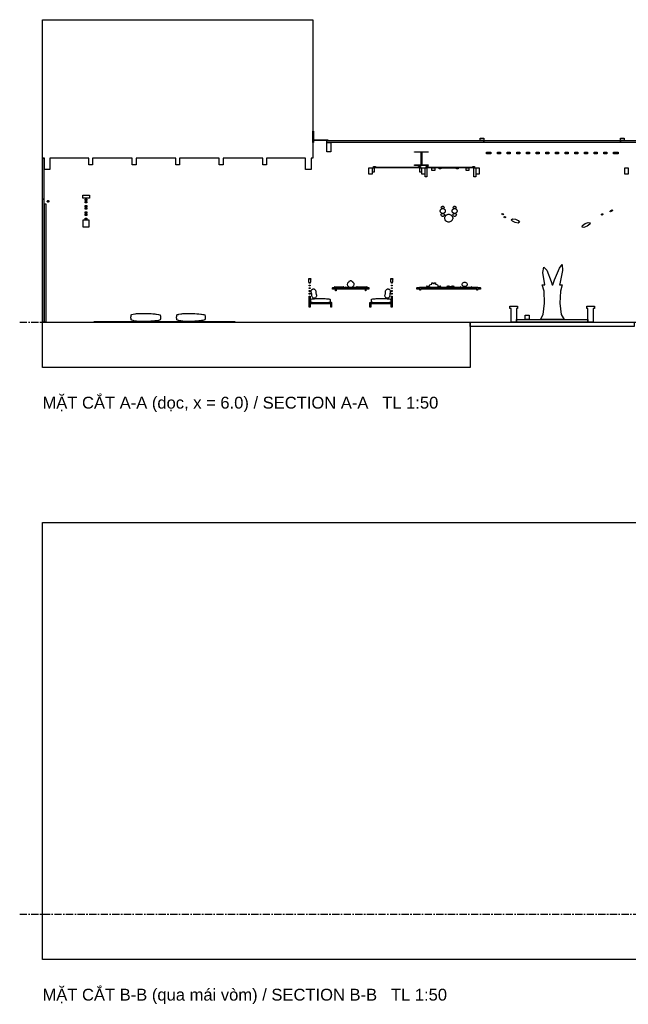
# Model space of a CAD drawing. Header units: millimetres. Extents: x -2320 to 44673, y -183000 to 30400.
# Tile 15 of 33: x -500 to 12858, y -48982 to -27360. Entities that reach past the tile are written whole.
import ezdxf

# ---------------------------------------------------------------- set-up
doc = ezdxf.new("R2010")
doc.units = ezdxf.units.MM
doc.header["$LTSCALE"] = 50
doc.linetypes.add('CENTER', pattern=[5.08, 3.175, -0.635, 0.635, -0.635])
for name, color, linetype in [('A-BLDG', 8, 'Continuous'), ('A-SECT', 7, 'Continuous'), ('A-TEXT', 7, 'Continuous'), ('S-GRID', 8, 'CENTER')]:
    doc.layers.add(name, color=color, linetype=linetype)
doc.styles.add('VN', font='arial.ttf')

msp = doc.modelspace()

# ---------------------------------------------------------------- linework, layer by layer
at = {"layer": 'A-BLDG'}
msp.add_lwpolyline([(30400, -48000), (0, -48000), (0, -38400), (30400, -38400)], close=True, dxfattribs=at)
at = {"layer": 'A-SECT'}
for points in [[(41.4, -30400), (0.3, -30400), (0.3, -30280), (0.3, -27480), (0.3, -27360), (5935.6, -27360), (5935.6, -27480), (5935.6, -30280), (5935.6, -30400), (5894, -30400), (5894, -30650), (5770.3, -30650), (5770.3, -30400), (4918.6, -30400), (4918.6, -30550), (4836.1, -30550), (4836.1, -30400), (3963.7, -30400), (3963.7, -30550), (3881.3, -30550), (3881.3, -30400), (3008.9, -30400), (3008.9, -30550), (2926.5, -30550), (2926.5, -30400), (2054.1, -30400), (2054.1, -30550), (1971.6, -30550), (1971.6, -30400), (1099.3, -30400), (1099.3, -30550), (1016.8, -30550), (1016.8, -30400), (165, -30400), (165, -30650), (41.4, -30650)], [(5951.1, -29810), (5951.1, -30060), (5935.6, -30060), (5935.6, -29810)], [(6265.4, -29998), (6265.4, -30010), (5935.6, -30010), (5935.6, -29998)], [(9688, -30010), (9688, -30060), (6244.8, -30060), (6244.8, -30010)], [(9688, -30007), (9685, -30010), (9611, -30010), (9608, -30007), (9608, -29963), (9611, -29960), (9685, -29960), (9688, -29963)], [(12688, -30010), (12688, -30060), (9688, -30060), (9688, -30010)], [(12765, -29960), (12768, -29963), (12768, -30007), (12765, -30010), (12691, -30010), (12688, -30007), (12688, -29963), (12691, -29960)], [(15966, -30010), (15966, -30060), (12688, -30060), (12688, -30010)], [(6327.2, -30060), (6327.2, -30260), (6244.8, -30260), (6244.8, -30060)], [(8308.9, -30270.7), (8166, -30270.7), (8166, -30260), (8466, -30260), (8466, -30270.7), (8323.1, -30270.7), (8323.1, -30549.3), (8466, -30549.3), (8466, -30560), (8166, -30560), (8166, -30549.3), (8308.9, -30549.3)], [(30.9, -30400), (30.9, -31300), (0, -31300), (0, -30400)], [(9838.7, -30272), (9838.7, -30307), (9838.1, -30307), (9837.9, -30307), (9837.7, -30307), (9743, -30307), (9743, -30272), (9837.7, -30272), (9837.9, -30272), (9838.1, -30272)], [(10050.4, -30307), (10049.7, -30307), (9990.9, -30307), (9990.2, -30307), (9989.6, -30307), (9989.6, -30272), (9990.2, -30272), (9990.9, -30272), (10049.7, -30272), (10050.4, -30272), (10051, -30272), (10051, -30307)], [(10262.8, -30307), (10262, -30307), (10203.2, -30307), (10202.5, -30307), (10201.9, -30307), (10201.9, -30272), (10202.5, -30272), (10203.2, -30272), (10262, -30272), (10262.8, -30272), (10263.3, -30272), (10263.3, -30307)], [(10475.1, -30307), (10474.3, -30307), (10415.5, -30307), (10414.8, -30307), (10414.2, -30307), (10414.2, -30272), (10414.8, -30272), (10415.5, -30272), (10474.3, -30272), (10475.1, -30272), (10475.6, -30272), (10475.6, -30307)], [(10687.4, -30307), (10686.6, -30307), (10627.8, -30307), (10627.1, -30307), (10626.5, -30307), (10626.5, -30272), (10627.1, -30272), (10627.8, -30272), (10686.6, -30272), (10687.4, -30272), (10688, -30272), (10688, -30307)], [(10899.7, -30307), (10898.9, -30307), (10840.2, -30307), (10839.4, -30307), (10838.8, -30307), (10838.8, -30272), (10839.4, -30272), (10840.2, -30272), (10898.9, -30272), (10899.7, -30272), (10900.3, -30272), (10900.3, -30307)], [(11112, -30307), (11111.2, -30307), (11052.5, -30307), (11051.7, -30307), (11051.1, -30307), (11051.1, -30272), (11051.7, -30272), (11052.5, -30272), (11111.2, -30272), (11112, -30272), (11112.6, -30272), (11112.6, -30307)], [(11324.9, -30307), (11324.3, -30307), (11323.5, -30307), (11264.8, -30307), (11264, -30307), (11263.4, -30307), (11263.4, -30272), (11264, -30272), (11264.8, -30272), (11323.5, -30272), (11324.3, -30272), (11324.9, -30272)], [(11536.6, -30307), (11535.8, -30307), (11477.1, -30307), (11476.3, -30307), (11475.7, -30307), (11475.7, -30272), (11476.3, -30272), (11477.1, -30272), (11535.8, -30272), (11536.6, -30272), (11537.2, -30272), (11537.2, -30307)], [(11748.9, -30307), (11748.2, -30307), (11689.4, -30307), (11688.6, -30307), (11688, -30307), (11688, -30272), (11688.6, -30272), (11689.4, -30272), (11748.2, -30272), (11748.9, -30272), (11749.5, -30272), (11749.5, -30307)], [(11961.2, -30307), (11960.5, -30307), (11901.7, -30307), (11900.9, -30307), (11900.4, -30307), (11900.4, -30272), (11900.9, -30272), (11901.7, -30272), (11960.5, -30272), (11961.2, -30272), (11961.8, -30272), (11961.8, -30307)], [(12173.5, -30307), (12172.8, -30307), (12114, -30307), (12113.2, -30307), (12112.7, -30307), (12112.7, -30272), (12113.2, -30272), (12114, -30272), (12172.8, -30272), (12173.5, -30272), (12174.1, -30272), (12174.1, -30307)], [(12385.8, -30307), (12385.1, -30307), (12326.3, -30307), (12325.6, -30307), (12325, -30307), (12325, -30272), (12325.6, -30272), (12326.3, -30272), (12385.1, -30272), (12385.8, -30272), (12386.4, -30272), (12386.4, -30307)], [(12537.3, -30307), (12537.3, -30272), (12537.9, -30272), (12538.3, -30272), (12633, -30272), (12633, -30307), (12538.3, -30307), (12537.9, -30307)], [(7166, -30750), (7166, -30610), (7201, -30610), (7236, -30610), (7236, -30750), (7201, -30750)], [(7241, -30610), (7283, -30610), (7283, -30710), (7241, -30710)], [(7268, -30586), (7308, -30586), (7308, -30598), (8254.5, -30598), (8254.5, -30586), (8294.5, -30586), (8294.5, -30598), (8264.5, -30598), (8264.5, -30610), (7298, -30610), (7298, -30598), (7268, -30598)], [(8279.5, -30610), (8321.5, -30610), (8321.5, -30710), (8279.5, -30710)], [(8394.5, -30750), (8324.5, -30750), (8324.5, -30610), (8394.5, -30610)], [(8397.5, -30610), (8439.5, -30610), (8439.5, -30810), (8397.5, -30810)], [(8424.5, -30586), (8464.5, -30586), (8464.5, -30598), (9444, -30598), (9444, -30586), (9484, -30586), (9484, -30598), (9454, -30598), (9454, -30610), (8454.5, -30610), (8454.5, -30598), (8424.5, -30598)], [(8547.1, -30612), (8609, -30612), (8609, -30670), (8547.1, -30670)], [(8720.7, -30609.2), (8722.4, -30609.2), (8725.5, -30609.2), (8725.7, -30609.2), (8729.4, -30609.2), (8735.2, -30609.2), (8736, -30609.2), (8743.1, -30609.2), (8743.4, -30609.2), (8744.5, -30609.2), (8750.3, -30609.2), (8751.7, -30609.2), (8756.4, -30609.2), (8794.3, -30609.2), (8795.3, -30609.2), (8796.2, -30609.2), (8797.3, -30609.2), (8798.3, -30609.2), (8799.5, -30609.2), (8800.5, -30609.2), (8801.5, -30609.2), (8802.8, -30609.2), (8804.2, -30609.2), (8805.2, -30609.2), (8806.2, -30609.2), (8807.6, -30609.2), (8808.6, -30609.2), (8810.2, -30609.2), (8811.8, -30609.2), (8812.7, -30609.2), (8814.4, -30609.2), (8815.3, -30609.2), (8816.1, -30609.2), (8817.8, -30609.2), (8818.5, -30609.2), (8820.3, -30609.2), (8821.9, -30609.2), (8822.7, -30609.2), (8823.3, -30609.2), (8825, -30609.2), (8826.5, -30609.2), (8827.1, -30609.2), (8828.6, -30609.2), (8829.2, -30609.2), (8829.7, -30609.2), (8831.1, -30609.2), (8832.3, -30609.2), (8832.8, -30609.2), (8833.9, -30609.2), (8834.3, -30609.2), (8834.7, -30609.2), (8835.6, -30609.2), (8836.4, -30609.2), (8836.7, -30609.2), (8845.3, -30609.2), (8853.9, -30609.2), (8866, -30609.2), (8936.7, -30609.2), (8986.7, -30609.2), (8995.3, -30609.2), (8995.6, -30609.2), (8996.4, -30609.2), (8997.3, -30609.2), (8997.7, -30609.2), (8998.1, -30609.2), (8999.2, -30609.2), (8999.7, -30609.2), (9000.9, -30609.2), (9002.3, -30609.2), (9002.8, -30609.2), (9003.4, -30609.2), (9004.9, -30609.2), (9005.5, -30609.2), (9007, -30609.2), (9007.7, -30609.2), (9009.3, -30609.2), (9010.1, -30609.2), (9011.7, -30609.2), (9013.5, -30609.2), (9014.2, -30609.2), (9015.9, -30609.2), (9016.7, -30609.2), (9017.6, -30609.2), (9019.3, -30609.2), (9020.2, -30609.2), (9021.8, -30609.2), (9023.4, -30609.2), (9024.4, -30609.2), (9025.8, -30609.2), (9026.8, -30609.2), (9027.8, -30609.2), (9029.2, -30609.2), (9030.2, -30609.2), (9031.5, -30609.2), (9032.5, -30609.2), (9033.7, -30609.2), (9034.7, -30609.2), (9035.8, -30609.2), (9036.7, -30609.2), (9037.7, -30609.2), (9075.6, -30609.2), (9080.3, -30609.2), (9081.7, -30609.2), (9087.5, -30609.2), (9088.6, -30609.2), (9088.9, -30609.2), (9096, -30609.2), (9096.7, -30609.2), (9102.6, -30609.2), (9106.3, -30609.2), (9106.5, -30609.2), (9109.6, -30609.2), (9111.3, -30609.2), (9125.1, -30609.2), (9125.1, -30638.2), (9111.3, -30638.2), (9102.6, -30638.2), (9088.9, -30638.2), (9088.9, -30620.3), (9088.6, -30620.3), (9087.5, -30620.3), (9081.7, -30620.3), (9080.3, -30620.3), (9075.6, -30620.3), (9037.7, -30620.3), (9036.7, -30620.3), (9035.8, -30620.3), (9034.7, -30620.3), (9033.7, -30620.3), (9032.5, -30620.3), (9031.5, -30620.3), (9030.2, -30620.3), (9029.2, -30620.3), (9027.8, -30620.3), (9026.8, -30620.3), (9025.8, -30620.3), (9024.4, -30620.3), (9023.4, -30620.3), (9021.8, -30620.3), (9020.2, -30620.3), (9019.3, -30620.3), (9017.6, -30620.3), (9016.7, -30620.3), (9015.9, -30620.3), (9014.2, -30620.3), (9013.5, -30620.3), (9011.7, -30620.3), (9010.1, -30620.3), (9009.3, -30620.3), (9007.7, -30620.3), (9007, -30620.3), (9005.5, -30620.3), (9004.9, -30620.3), (9003.4, -30620.3), (9002.8, -30620.3), (9002.3, -30620.3), (9000.9, -30620.3), (8999.7, -30620.3), (8999.2, -30620.3), (8998.1, -30620.3), (8997.7, -30620.3), (8997.3, -30620.3), (8996.4, -30620.3), (8995.6, -30620.3), (8995.3, -30620.3), (8986.7, -30620.3), (8936.7, -30620.3), (8866, -30620.3), (8853.9, -30620.3), (8845.3, -30620.3), (8836.7, -30620.3), (8836.4, -30620.3), (8835.6, -30620.3), (8834.7, -30620.3), (8834.3, -30620.3), (8833.9, -30620.3), (8832.8, -30620.3), (8832.3, -30620.3), (8831.1, -30620.3), (8829.7, -30620.3), (8829.2, -30620.3), (8828.6, -30620.3), (8827.1, -30620.3), (8826.5, -30620.3), (8825, -30620.3), (8823.3, -30620.3), (8822.7, -30620.3), (8821.9, -30620.3), (8820.3, -30620.3), (8818.5, -30620.3), (8817.8, -30620.3), (8816.1, -30620.3), (8815.3, -30620.3), (8814.4, -30620.3), (8812.7, -30620.3), (8811.8, -30620.3), (8810.2, -30620.3), (8808.6, -30620.3), (8807.6, -30620.3), (8806.2, -30620.3), (8805.2, -30620.3), (8804.2, -30620.3), (8802.8, -30620.3), (8801.5, -30620.3), (8800.5, -30620.3), (8799.5, -30620.3), (8798.3, -30620.3), (8797.3, -30620.3), (8796.2, -30620.3), (8795.3, -30620.3), (8794.3, -30620.3), (8756.4, -30620.3), (8751.7, -30620.3), (8750.3, -30620.3), (8744.5, -30620.3), (8743.4, -30620.3), (8743.1, -30620.3), (8743.1, -30638.2), (8729.4, -30638.2), (8720.7, -30638.2), (8706.9, -30638.2), (8706.9, -30609.2)], [(9299.5, -30612), (9361.4, -30612), (9361.4, -30670), (9299.5, -30670)], [(9469, -30610), (9511, -30610), (9511, -30810), (9469, -30810)], [(9516, -30750), (9516, -30610), (9518, -30610), (9586, -30610), (9586, -30750), (9518, -30750)], [(12856, -30750), (12786, -30750), (12786, -30610), (12856, -30610)], [(0, -34000), (0, -31315), (1.2, -31309.3), (4.6, -31304.4), (9.6, -31301.1), (15.5, -31300), (21.4, -31301.1), (26.4, -31304.4), (29.8, -31309.3), (30.9, -31315), (30.9, -34000)], [(136.7, -31362.7), (128.4, -31367.4), (118.8, -31367.4), (110.5, -31362.7), (105.7, -31354.7), (105.7, -31345.3), (110.5, -31337.3), (118.8, -31332.6), (128.4, -31332.6), (136.7, -31337.3), (141.5, -31345.3), (141.5, -31354.7)], [(885, -31276), (885, -31214), (889, -31210), (1031, -31210), (1035, -31214), (1035, -31276), (1031, -31280), (889, -31280)], [(935, -31310.5), (935, -31299.1), (975, -31299.1), (975, -31310.5), (975, -31318.9), (935, -31318.9)], [(975, -31345.1), (975, -31347), (935, -31347), (935, -31345.1), (935, -31333), (975, -31333)], [(70.7, -34000), (41.1, -34000), (41.1, -31400), (70.7, -31400)], [(935, -31367.6), (935, -31361.1), (975, -31361.1), (975, -31367.6), (975, -31380.9), (935, -31380.9)], [(975, -31439.1), (975, -31452.4), (975, -31458.9), (935, -31458.9), (935, -31452.4), (935, -31439.1)], [(975, -31485.1), (975, -31487), (935, -31487), (935, -31485.1), (935, -31473), (975, -31473)], [(935, -31520.9), (935, -31507.6), (935, -31501.1), (975, -31501.1), (975, -31507.6), (975, -31520.9)], [(8829.1, -31594.8), (8820.3, -31604), (8817.4, -31606), (8808.1, -31611.4), (8806, -31612.2), (8798.1, -31614.5), (8791.8, -31615.6), (8786.1, -31616), (8780.4, -31615.6), (8774.1, -31614.5), (8766.2, -31612.2), (8764.1, -31611.4), (8754.7, -31606), (8751.8, -31604), (8743.1, -31594.8), (8736.5, -31584.4), (8734.2, -31577.8), (8732.8, -31573.4), (8730.5, -31573.4), (8730.5, -31549.4), (8732.8, -31549.4), (8734.2, -31545), (8736.5, -31538.4), (8743.1, -31527.9), (8751.8, -31518.8), (8754.7, -31516.8), (8764.1, -31511.3), (8766.2, -31510.6), (8774.1, -31508.3), (8780.4, -31507.2), (8786.1, -31506.8), (8791.8, -31507.2), (8798.1, -31508.3), (8806, -31510.6), (8808.1, -31511.3), (8817.4, -31516.8), (8820.3, -31518.8), (8829.1, -31527.9), (8835.7, -31538.4), (8838, -31545), (8839.4, -31549.4), (8841.7, -31549.4), (8841.7, -31573.4), (8839.4, -31573.4), (8838, -31577.8), (8835.7, -31584.4)], [(8822.5, -31484.2), (8811.1, -31497.1), (8801.6, -31504.2), (8796.5, -31504.2), (8786.1, -31504.2), (8775.7, -31504.2), (8770.6, -31504.2), (8761.1, -31497.1), (8749.7, -31484.2), (8761.1, -31468.1), (8770.6, -31459.2), (8775.7, -31457.6), (8786.1, -31456.4), (8796.5, -31457.6), (8801.6, -31459.2), (8811.1, -31468.1)], [(9077.3, -31606), (9067.9, -31611.4), (9065.8, -31612.2), (9057.9, -31614.5), (9051.6, -31615.6), (9045.9, -31616), (9040.2, -31615.6), (9033.9, -31614.5), (9026, -31612.2), (9023.9, -31611.4), (9014.6, -31606), (9011.7, -31604), (9002.9, -31594.8), (8996.3, -31584.4), (8994, -31577.8), (8992.6, -31573.4), (8990.3, -31573.4), (8990.3, -31549.4), (8992.6, -31549.4), (8994, -31545), (8996.3, -31538.4), (9002.9, -31527.9), (9011.7, -31518.8), (9014.6, -31516.8), (9023.9, -31511.3), (9026, -31510.6), (9033.9, -31508.3), (9040.2, -31507.2), (9045.9, -31506.8), (9051.6, -31507.2), (9057.9, -31508.3), (9065.8, -31510.6), (9067.9, -31511.3), (9077.3, -31516.8), (9080.2, -31518.8), (9088.9, -31527.9), (9095.5, -31538.4), (9097.8, -31545), (9099.2, -31549.4), (9101.5, -31549.4), (9101.5, -31573.4), (9099.2, -31573.4), (9097.8, -31577.8), (9095.5, -31584.4), (9088.9, -31594.8), (9080.2, -31604)], [(9070.9, -31497.1), (9061.4, -31504.2), (9056.3, -31504.2), (9045.9, -31504.2), (9035.5, -31504.2), (9030.4, -31504.2), (9020.9, -31497.1), (9009.5, -31484.2), (9020.9, -31468.1), (9030.4, -31459.2), (9035.5, -31457.6), (9045.9, -31456.4), (9056.3, -31457.6), (9061.4, -31459.2), (9070.9, -31468.1), (9082.3, -31484.2)], [(12456.4, -31570.2), (12476.3, -31549.5), (12507.8, -31537.9), (12519.5, -31547), (12499.7, -31567.7), (12468.1, -31579.3)], [(1015, -31751.9), (1015, -31838.5), (1015, -31915.3), (895, -31915.3), (895, -31838.5), (895, -31751.9)], [(975, -31592.4), (975, -31598.9), (935, -31598.9), (935, -31592.4), (935, -31579.1), (975, -31579.1)], [(935, -31614.9), (935, -31613), (975, -31613), (975, -31614.9), (975, -31627), (935, -31627)], [(975, -31653.4), (975, -31660.9), (935, -31660.9), (935, -31653.4), (935, -31641.1), (975, -31641.1)], [(935, -31738.9), (935, -31726.6), (935, -31719.1), (975, -31719.1), (975, -31726.6), (975, -31738.9)], [(8811.1, -31666.1), (8801.6, -31676.8), (8796.5, -31681.2), (8786.1, -31684.3), (8775.7, -31681.2), (8770.6, -31676.8), (8761.1, -31666.1), (8743.8, -31636.8), (8761.1, -31624), (8775.7, -31616.8), (8786.1, -31616.8), (8796.5, -31616.8), (8811.1, -31624), (8828.4, -31636.8)], [(8853.3, -31658.8), (8866.6, -31647.3), (8876.1, -31641.7), (8891.8, -31634.9), (8891.9, -31634.8), (8904.6, -31632.6), (8916, -31631.9), (8927.4, -31632.6), (8940.1, -31634.8), (8940.2, -31634.9), (8955.9, -31641.7), (8965.4, -31647.3), (8978.7, -31658.8), (8982.2, -31662.4), (8993, -31679.7), (8999.7, -31698.5), (9000.5, -31706), (9003.7, -31706), (9003.7, -31730), (9000.5, -31730), (8999.7, -31737.5), (8993, -31756.3), (8982.2, -31773.6), (8978.7, -31777.2), (8965.4, -31788.7), (8955.9, -31794.3), (8940.2, -31801.1), (8940.1, -31801.2), (8927.4, -31803.4), (8916, -31804.1), (8904.6, -31803.4), (8891.9, -31801.2), (8891.8, -31801.1), (8876.1, -31794.3), (8866.6, -31788.7), (8853.3, -31777.2), (8849.8, -31773.6), (8839, -31756.3), (8832.3, -31737.5), (8831.5, -31730), (8828.3, -31730), (8828.3, -31706), (8831.5, -31706), (8832.3, -31698.5), (8839, -31679.7), (8849.8, -31662.4)], [(9061.4, -31676.8), (9056.3, -31681.2), (9045.9, -31684.3), (9035.5, -31681.2), (9030.4, -31676.8), (9020.9, -31666.1), (9003.6, -31636.8), (9020.9, -31624), (9035.5, -31616.8), (9045.9, -31616.8), (9056.3, -31616.8), (9070.9, -31624), (9088.2, -31636.8), (9070.9, -31666.1)], [(10111.5, -31621.1), (10115.9, -31634.4), (10104.6, -31643.4), (10088.9, -31639.1), (10084.5, -31625.8), (10095.8, -31616.8)], [(10131.3, -31701.1), (10130.3, -31687.5), (10144.7, -31681.2), (10160.1, -31688.5), (10161.1, -31702.1), (10146.7, -31708.4)], [(10289, -31751.6), (10316.7, -31733.3), (10380.9, -31741.9), (10444, -31772.4), (10469, -31806.9), (10441.3, -31825.2), (10377.1, -31816.6), (10314, -31786.1)], [(12302.4, -31638.7), (12288.4, -31649.5), (12273.9, -31645.2), (12273.3, -31630.3), (12287.2, -31619.6), (12301.8, -31623.8)], [(11885.3, -31922.3), (11843.7, -31915.7), (11854.4, -31880.2), (11911.1, -31836.6), (11980.7, -31810.5), (12022.3, -31817.2), (12011.6, -31852.7), (11954.8, -31896.2)], [(11367.8, -33318.2), (11357.8, -33584.7), (11387.7, -33833.4), (11447.6, -33940), (11258.6, -33940), (11190.9, -33940), (11189.3, -33940), (11188.7, -33940), (11188.3, -33940), (11188, -33940), (11187.7, -33940), (11187.3, -33940), (11186.6, -33940), (11184.8, -33940), (10928.7, -33940), (10988.6, -33833.4), (11018.5, -33584.7), (11008.5, -33318.2), (10968.6, -33185), (11023, -33185), (10985.6, -32910.1), (11001.5, -32791.6), (11066.9, -32863.5), (11164.2, -33106.6), (11187.4, -33185), (11187.7, -33185), (11188, -33185), (11188.3, -33185), (11188.7, -33185), (11189.3, -33185), (11190.9, -33185), (11201.6, -33185), (11238.7, -33072), (11346.1, -32814.2), (11410.5, -32738.9), (11414.5, -32866.3), (11357.1, -33162.2), (11351, -33185), (11407.7, -33185)], [(5849, -33121), (5849, -33064), (5853, -33060), (5849, -33060), (5845, -33056), (5845, -33049), (5849, -33045), (5883, -33045), (5887, -33049), (5887, -33056), (5883, -33060), (5879, -33060), (5883, -33064), (5883, -33121), (5879, -33125), (5873, -33125), (5873, -33147.3), (5857, -33147.3), (5857, -33125), (5853, -33125)], [(7649, -33121), (7649, -33064), (7653, -33060), (7649, -33060), (7645, -33056), (7645, -33049), (7649, -33045), (7683, -33045), (7687, -33049), (7687, -33056), (7683, -33060), (7679, -33060), (7683, -33064), (7683, -33121), (7679, -33125), (7675, -33125), (7675, -33147.3), (7659, -33147.3), (7659, -33125), (7653, -33125)], [(5857, -33206.7), (5857, -33190.1), (5873, -33190.1), (5873, -33206.7)], [(5857, -33266.1), (5857, -33249.5), (5873, -33249.5), (5873, -33266.1)], [(5963.1, -33477.9), (5960.3, -33478), (5957.5, -33477.9), (5954.6, -33477.8), (5951.3, -33477.1), (5945.1, -33473.8), (5934.6, -33466.2), (5923.5, -33455.8), (5915.9, -33444.3), (5911.5, -33432.3), (5909.4, -33420), (5909.2, -33407.4), (5910.1, -33394.6), (5909.8, -33382), (5906.4, -33369.9), (5901.7, -33357.9), (5898.2, -33345.8), (5896.6, -33333.4), (5897.2, -33320.7), (5901.1, -33307.4), (5908.6, -33294.2), (5916.4, -33283.8), (5921.3, -33278.9), (5924.3, -33277.2), (5927, -33276.2), (5929.7, -33275.3), (5932.4, -33274.6), (5935.1, -33273.9), (5937.8, -33273.3), (5940, -33272.9), (5941.6, -33272.2), (5942.2, -33272.6), (5943.3, -33272.5), (5946.1, -33272.2), (5948.9, -33272.1), (5951.7, -33272), (5954.5, -33272.1), (5957.4, -33272.2), (5960.7, -33272.9), (5966.9, -33276.2), (5977.4, -33283.8), (5988.5, -33294.2), (5996.1, -33305.7), (6000.5, -33317.7), (6002.6, -33330), (6002.8, -33342.6), (6001.9, -33355.4), (6002.2, -33368), (6005.6, -33380.1), (6010.3, -33392.1), (6013.8, -33404.2), (6015.4, -33416.6), (6014.8, -33429.3), (6010.9, -33442.6), (6003.4, -33455.8), (5995.6, -33466.2), (5990.7, -33471.1), (5987.7, -33472.8), (5985, -33473.8), (5982.3, -33474.7), (5979.6, -33475.4), (5976.9, -33476.1), (5974.2, -33476.7), (5972, -33477.1), (5970.4, -33477.8), (5969.8, -33477.4), (5968.7, -33477.5), (5965.9, -33477.8)], [(6432.5, -33280), (6436, -33280), (6436, -33274), (6430, -33280), (6372, -33280), (6366, -33274), (6366, -33246), (6372, -33240), (6430, -33240), (6436, -33246), (6436, -33240), (7096, -33240), (7096, -33246), (7102, -33240), (7160, -33240), (7166, -33246), (7166, -33274), (7160, -33280), (7102, -33280), (7096, -33274), (7096, -33280), (7099.5, -33280), (7099.5, -33312.4), (7087.5, -33312.4), (7087.5, -33280), (6444.5, -33280), (6444.5, -33312.4), (6432.5, -33312.4)], [(6518.3, -33228), (6522.8, -33228), (6529.2, -33228), (6540.7, -33228), (6567.8, -33228), (6572.9, -33226.7), (6611.4, -33216), (6615.6, -33218), (6607.2, -33228), (6572.9, -33238.5), (6567.8, -33240), (6540.7, -33240), (6529.2, -33240), (6522.8, -33240), (6518.3, -33240), (6514.8, -33240), (6511.6, -33240), (6508.4, -33240), (6504.9, -33240), (6500.4, -33240), (6494, -33240), (6482.5, -33240), (6455.4, -33240), (6450.3, -33238.5), (6416, -33228), (6407.6, -33218), (6411.8, -33216), (6450.3, -33226.7), (6455.4, -33228), (6482.5, -33228), (6494, -33228), (6500.4, -33228), (6504.9, -33228), (6508.4, -33228), (6511.6, -33228), (6514.8, -33228)], [(6641.2, -33240), (6641.2, -33237), (6646.3, -33237), (6632.9, -33225), (6636.9, -33223), (6649, -33233), (6682.1, -33233), (6725.3, -33233), (6728.5, -33233), (6724.4, -33227), (6704.7, -33205.7), (6702.3, -33203), (6694.6, -33175), (6700.4, -33145), (6704.7, -33140.5), (6720.4, -33125), (6733.5, -33117), (6730.5, -33117), (6730.5, -33109), (6734.8, -33109), (6741.2, -33097), (6746.7, -33094.7), (6755.8, -33091.7), (6761.5, -33090.5), (6766, -33090.1), (6770.5, -33090.5), (6776.2, -33091.7), (6785.3, -33094.7), (6790.8, -33097), (6797.2, -33109), (6801.5, -33109), (6801.5, -33117), (6798.5, -33117), (6811.6, -33125), (6827.3, -33140.5), (6831.6, -33145), (6837.4, -33175), (6829.7, -33203), (6827.3, -33205.7), (6807.6, -33227), (6803.6, -33233), (6806.7, -33233), (6849.9, -33233), (6883, -33233), (6895.1, -33223), (6899.1, -33225), (6885.7, -33237), (6890.8, -33237), (6890.8, -33240)], [(7027.1, -33228), (7031.6, -33228), (7038, -33228), (7049.5, -33228), (7076.6, -33228), (7081.7, -33226.7), (7120.2, -33216), (7124.4, -33218), (7116, -33228), (7081.7, -33238.5), (7076.6, -33240), (7049.5, -33240), (7038, -33240), (7031.6, -33240), (7027.1, -33240), (7023.6, -33240), (7020.4, -33240), (7017.2, -33240), (7013.7, -33240), (7009.2, -33240), (7002.8, -33240), (6991.3, -33240), (6964.2, -33240), (6959.1, -33238.5), (6924.8, -33228), (6916.4, -33218), (6920.6, -33216), (6959.1, -33226.7), (6964.2, -33228), (6991.3, -33228), (7002.8, -33228), (7009.2, -33228), (7013.7, -33228), (7017.2, -33228), (7020.4, -33228), (7023.6, -33228)], [(7555.1, -33476.1), (7552.4, -33475.4), (7549.7, -33474.7), (7547, -33473.8), (7544.3, -33472.8), (7541.3, -33471.1), (7536.4, -33466.2), (7528.6, -33455.8), (7521.1, -33442.6), (7517.2, -33429.3), (7516.6, -33416.6), (7518.2, -33404.2), (7521.7, -33392.1), (7526.4, -33380.1), (7529.8, -33368), (7530.1, -33355.4), (7529.2, -33342.6), (7529.4, -33330), (7531.5, -33317.7), (7535.9, -33305.7), (7543.5, -33294.2), (7554.6, -33283.8), (7565.1, -33276.2), (7571.3, -33272.9), (7574.6, -33272.2), (7577.5, -33272.1), (7580.3, -33272), (7583.1, -33272.1), (7585.9, -33272.2), (7588.7, -33272.5), (7589.8, -33272.6), (7590.4, -33272.2), (7592, -33272.9), (7594.2, -33273.3), (7596.9, -33273.9), (7599.6, -33274.6), (7602.3, -33275.3), (7605, -33276.2), (7607.7, -33277.2), (7610.7, -33278.9), (7615.6, -33283.8), (7623.4, -33294.2), (7630.9, -33307.4), (7634.8, -33320.7), (7635.4, -33333.4), (7633.8, -33345.8), (7630.3, -33357.9), (7625.6, -33369.9), (7622.2, -33382), (7621.9, -33394.6), (7622.8, -33407.4), (7622.6, -33420), (7620.5, -33432.3), (7616.1, -33444.3), (7608.5, -33455.8), (7597.4, -33466.2), (7586.9, -33473.8), (7580.7, -33477.1), (7577.4, -33477.8), (7574.5, -33477.9), (7571.7, -33478), (7568.9, -33477.9), (7566.1, -33477.8), (7563.3, -33477.5), (7562.2, -33477.4), (7561.6, -33477.8), (7560, -33477.1), (7557.8, -33476.7)], [(7675, -33190.1), (7675, -33206.7), (7659, -33206.7), (7659, -33190.1)], [(7675, -33249.5), (7675, -33266.1), (7659, -33266.1), (7659, -33249.5)], [(8282.5, -33280), (8286, -33280), (8286, -33274), (8280, -33280), (8222, -33280), (8216, -33274), (8216, -33246), (8222, -33240), (8280, -33240), (8286, -33246), (8286, -33240), (9546, -33240), (9546, -33246), (9552, -33240), (9610, -33240), (9616, -33246), (9616, -33274), (9610, -33280), (9552, -33280), (9546, -33274), (9546, -33280), (9549.5, -33280), (9549.5, -33299.3), (9537.5, -33299.3), (9537.5, -33280), (8294.5, -33280), (8294.5, -33299.3), (8282.5, -33299.3)], [(8706.7, -33223.4), (8660.8, -33237), (8887, -33237), (8881.2, -33219), (8892.8, -33203), (8906, -33206.3), (8922.6, -33209.6), (8931.7, -33211), (8935.3, -33214.2), (8946.1, -33220.2), (8956, -33222), (8965.9, -33220.2), (8976.7, -33214.2), (8980.3, -33211), (8989.4, -33209.6), (9006, -33206.3), (9019.2, -33203), (9030.8, -33219), (9025, -33237), (9180.8, -33237), (9165.4, -33225), (9170, -33223), (9183.9, -33233), (9209.4, -33233), (9236.4, -33233), (9254, -33233), (9267.1, -33233), (9277.8, -33233), (9287.2, -33233), (9296, -33233), (9304.8, -33233), (9314.2, -33233), (9324.9, -33233), (9338, -33233), (9355.6, -33233), (9382.6, -33233), (9408.1, -33233), (9422, -33223), (9426.6, -33225), (9411.2, -33237), (9556, -33237), (9556, -33240), (8276, -33240), (8276, -33237), (8511.2, -33237), (8465.3, -33223.4), (8445.2, -33217), (8429.6, -33205), (8465.3, -33208.3), (8484.7, -33210), (8499.4, -33186), (8536, -33168.4), (8547.6, -33164.1), (8547.6, -33137), (8574.5, -33137), (8574.5, -33156.9), (8586, -33156), (8597.5, -33156.9), (8597.5, -33137), (8624.4, -33137), (8624.4, -33164.1), (8636, -33168.4), (8672.6, -33186), (8687.3, -33210), (8706.7, -33208.3), (8742.4, -33205), (8726.8, -33217)], [(9305.9, -33207.4), (9290.1, -33216.6), (9277.4, -33221.2), (9266, -33222.6), (9254.6, -33221.2), (9241.9, -33216.6), (9226.1, -33207.4), (9220.4, -33203), (9209.2, -33175), (9217.6, -33145), (9226.1, -33139), (9241.9, -33130.5), (9254.6, -33126.3), (9266, -33125), (9277.4, -33126.3), (9290.1, -33130.5), (9305.9, -33139), (9314.4, -33145), (9322.8, -33175), (9311.6, -33203)], [(5856, -33637), (5856, -33573), (5854, -33570), (5856, -33567), (5856, -33453), (5854, -33450), (5857, -33450), (5857, -33427.7), (5873, -33427.7), (5873, -33450), (5876, -33450), (5874, -33453), (5874, -33567), (5876, -33570), (5878, -33570), (5876, -33573), (5876, -33637), (5878, -33640), (5875, -33640), (5875, -33670), (5857, -33670), (5857, -33640), (5854, -33640)], [(5857, -33325.5), (5857, -33308.9), (5873, -33308.9), (5873, -33325.5)], [(5873, -33384.9), (5857, -33384.9), (5857, -33368.3), (5873, -33368.3)], [(5888.2, -33527.5), (5888.3, -33523), (5888.5, -33518.6), (5888.9, -33514.1), (5889.3, -33509.6), (5889.8, -33505.1), (5891.4, -33500.6), (5899.5, -33496.2), (5918.3, -33491.8), (5943.5, -33488.3), (5969.8, -33486.2), (5996, -33485.2), (6022.3, -33484.7), (6048.5, -33484.6), (6074.8, -33484.5), (6101, -33484.5), (6127.3, -33484.5), (6153.5, -33484.6), (6179.8, -33484.7), (6206, -33485.2), (6232.3, -33486.2), (6258.5, -33488.3), (6283.7, -33491.8), (6302.5, -33496.2), (6310.6, -33500.6), (6312.2, -33505.1), (6312.7, -33509.6), (6313.1, -33514.1), (6313.5, -33518.6), (6313.7, -33523), (6313.8, -33527.5), (6313.9, -33531.7), (6314.3, -33533.2), (6313.9, -33533.6), (6313.8, -33536.5), (6313.7, -33541), (6313.5, -33545.4), (6313.1, -33549.9), (6312.7, -33554.4), (6312.2, -33558.9), (6310.6, -33563.4), (6302.5, -33567.8), (6283.7, -33572.2), (6258.5, -33575.7), (6232.3, -33577.8), (6206, -33578.8), (6179.8, -33579.3), (6153.5, -33579.4), (6127.3, -33579.5), (6101, -33579.5), (6074.8, -33579.5), (6048.5, -33579.4), (6022.3, -33579.3), (5996, -33578.8), (5969.8, -33577.8), (5943.5, -33575.7), (5918.3, -33572.2), (5899.5, -33567.8), (5891.4, -33563.4), (5889.8, -33558.9), (5889.3, -33554.4), (5888.9, -33549.9), (5888.5, -33545.4), (5888.3, -33541), (5888.2, -33536.5), (5888.1, -33532.3), (5887.7, -33530.8), (5888.1, -33530.4)], [(7218.5, -33518.6), (7218.9, -33514.1), (7219.3, -33509.6), (7219.8, -33505.1), (7221.4, -33500.6), (7229.5, -33496.2), (7248.3, -33491.8), (7273.5, -33488.3), (7299.7, -33486.2), (7326, -33485.2), (7352.3, -33484.7), (7378.5, -33484.6), (7404.8, -33484.5), (7431, -33484.5), (7457.3, -33484.5), (7483.5, -33484.6), (7509.7, -33484.7), (7536, -33485.2), (7562.3, -33486.2), (7588.5, -33488.3), (7613.7, -33491.8), (7632.5, -33496.2), (7640.6, -33500.6), (7642.2, -33505.1), (7642.7, -33509.6), (7643.1, -33514.1), (7643.5, -33518.6), (7643.7, -33523), (7643.8, -33527.5), (7643.9, -33530.4), (7644.3, -33530.8), (7643.9, -33532.3), (7643.8, -33536.5), (7643.7, -33541), (7643.5, -33545.4), (7643.1, -33549.9), (7642.7, -33554.4), (7642.2, -33558.9), (7640.6, -33563.4), (7632.5, -33567.8), (7613.7, -33572.2), (7588.5, -33575.7), (7562.3, -33577.8), (7536, -33578.8), (7509.7, -33579.3), (7483.5, -33579.4), (7457.3, -33579.5), (7431, -33579.5), (7404.8, -33579.5), (7378.5, -33579.4), (7352.3, -33579.3), (7326, -33578.8), (7299.7, -33577.8), (7273.5, -33575.7), (7248.3, -33572.2), (7229.5, -33567.8), (7221.4, -33563.4), (7219.8, -33558.9), (7219.3, -33554.4), (7218.9, -33549.9), (7218.5, -33545.4), (7218.3, -33541), (7218.2, -33536.5), (7218.1, -33533.6), (7217.7, -33533.2), (7218.1, -33531.7), (7218.2, -33527.5), (7218.3, -33523)], [(7654, -33570), (7656, -33570), (7658, -33567), (7658, -33453), (7656, -33450), (7659, -33450), (7659, -33427.7), (7675, -33427.7), (7675, -33450), (7678, -33450), (7676, -33453), (7676, -33567), (7678, -33570), (7676, -33573), (7676, -33637), (7678, -33640), (7675, -33640), (7675, -33670), (7657, -33670), (7657, -33640), (7654, -33640), (7656, -33637), (7656, -33573)], [(7675, -33308.9), (7675, -33325.5), (7659, -33325.5), (7659, -33308.9)], [(7659, -33368.3), (7675, -33368.3), (7675, -33384.9), (7659, -33384.9)], [(5881, -33580), (6321, -33580), (6321, -33600), (5881, -33600)], [(6326, -33637), (6326, -33573), (6324, -33570), (6348, -33570), (6346, -33573), (6346, -33637), (6348, -33640), (6345, -33640), (6345, -33670), (6327, -33670), (6327, -33640), (6324, -33640)], [(7184, -33570), (7208, -33570), (7206, -33573), (7206, -33637), (7208, -33640), (7205, -33640), (7205, -33670), (7187, -33670), (7187, -33640), (7184, -33640), (7186, -33637), (7186, -33573)], [(7211, -33580), (7651, -33580), (7651, -33600), (7211, -33600)], [(10288, -34000), (10288, -33700), (10258, -33700), (10258, -33650), (10428, -33650), (10428, -33700), (10408, -33700), (10408, -34000)], [(11968, -34000), (11968, -33700), (11948, -33700), (11948, -33650), (12118, -33650), (12118, -33700), (12088, -33700), (12088, -34000)], [(1942.6, -33882.6), (1943, -33874.9), (1943.6, -33867.2), (1944.5, -33859.5), (1945.4, -33851.8), (1948.2, -33844), (1960.7, -33835.8), (1989.3, -33826.8), (2027.5, -33818.4), (2044.7, -33815.9), (2067.3, -33812.9), (2107.2, -33810.2), (2147, -33809.1), (2155.9, -33809.1), (2186.8, -33809.2), (2226.6, -33809.8), (2266.5, -33810.5), (2267.2, -33810.5), (2306.3, -33811.5), (2346.1, -33812.1), (2378.4, -33812.8), (2386, -33813.2), (2425.8, -33816), (2465.6, -33820), (2489.7, -33823.2), (2505.5, -33825.5), (2543.6, -33831.7), (2571.4, -33837.7), (2583.4, -33844.2), (2586.1, -33851.8), (2587.1, -33859.5), (2587.9, -33867.2), (2588.5, -33874.9), (2589, -33882.6), (2589.3, -33890.3), (2589.4, -33894.6), (2590, -33894.8), (2591.2, -33899.2), (2589.4, -33900.9), (2589.3, -33905.7), (2589, -33913.4), (2588.5, -33921.1), (2587.9, -33928.8), (2587.1, -33936.5), (2586.1, -33944.2), (2583.4, -33951.8), (2571.4, -33958.3), (2543.6, -33964.3), (2505.5, -33970.5), (2489.7, -33972.8), (2465.6, -33976), (2425.8, -33980), (2386, -33982.8), (2378.4, -33983.2), (2346.1, -33983.9), (2306.3, -33984.5), (2267.2, -33985.5), (2266.5, -33985.5), (2226.6, -33986.2), (2186.8, -33986.8), (2155.9, -33986.9), (2147, -33986.9), (2107.2, -33985.8), (2067.3, -33983.1), (2044.7, -33980.1), (2027.5, -33977.6), (1989.3, -33969.2), (1960.7, -33960.2), (1948.2, -33952), (1945.4, -33944.2), (1944.5, -33936.5), (1943.6, -33928.8), (1943, -33921.1), (1942.6, -33913.4), (1942.3, -33905.7), (1942.2, -33898.5), (1941.7, -33896.8), (1942.2, -33896.3), (1942.3, -33890.3)], [(3572.6, -33899.8), (3572.4, -33905.7), (3572, -33913.4), (3571.2, -33921.1), (3570.1, -33928.8), (3568.7, -33936.5), (3566.9, -33944.2), (3565.9, -33945.8), (3562, -33951.9), (3539.2, -33959.7), (3520.5, -33962.9), (3487.2, -33969.1), (3476.5, -33970.6), (3432.7, -33976.4), (3417.7, -33978), (3388.9, -33979.9), (3345.2, -33982.2), (3345.1, -33982.2), (3301.2, -33984), (3272.7, -33985.6), (3257.4, -33986), (3213.6, -33986.9), (3200.2, -33987), (3169.8, -33987), (3127.7, -33986), (3126, -33985.9), (3082.1, -33982.5), (3055.3, -33978.7), (3038.3, -33976.3), (2996.3, -33968.2), (2982.8, -33964.6), (2964.8, -33960), (2951.1, -33952), (2948.1, -33944.2), (2947, -33936.5), (2946.1, -33928.8), (2945.4, -33921.1), (2944.9, -33913.4), (2944.6, -33905.7), (2944.5, -33898.5), (2944, -33896.8), (2944.5, -33896.4), (2944.6, -33890.3), (2944.9, -33882.6), (2945.4, -33874.9), (2946.1, -33867.2), (2947, -33859.5), (2948.1, -33851.8), (2951.1, -33844), (2964.8, -33836), (2982.8, -33831.4), (2996.3, -33827.8), (3038.3, -33819.7), (3055.3, -33817.3), (3082.1, -33813.5), (3126, -33810.1), (3127.7, -33810), (3169.8, -33809), (3200.2, -33809), (3213.6, -33809.1), (3257.4, -33810), (3272.7, -33810.4), (3301.2, -33812), (3345.1, -33813.8), (3345.2, -33813.8), (3388.9, -33816.1), (3417.7, -33818), (3432.7, -33819.6), (3476.5, -33825.4), (3487.2, -33826.9), (3520.5, -33833.1), (3539.2, -33836.3), (3562, -33844.1), (3565.9, -33850.2), (3566.9, -33851.8), (3568.7, -33859.5), (3570.1, -33867.2), (3571.2, -33874.9), (3572, -33882.6), (3572.4, -33890.3), (3572.6, -33896.9), (3573.7, -33899.2)], [(10408.1, -33940), (11967.9, -33940), (11967.9, -34000), (10408.1, -34000)], [(10679.4, -33850), (10679.4, -33940), (10596.9, -33940), (10596.9, -33850)], [(0, -35000), (0, -34001.8), (9388, -34001.8), (9388, -35000)], [(4225, -33988), (4225, -34000), (1133.5, -34000), (1133.5, -33988)], [(12988, -34001.8), (12988, -34100), (9388, -34100), (9388, -34001.8)]]:
    msp.add_lwpolyline(points, close=True, dxfattribs=at)
at = {"layer": 'S-GRID'}
for p, q in [((-500, -34000), (35669.5, -34000)), ((-500, -47000), (43181.5, -47000))]:
    msp.add_line(p, q, dxfattribs=at)

# ---------------------------------------------------------------- texts
at = {"layer": 'A-TEXT', "style": 'VN'}
for s, p in [('MẶT CẮT A-A (dọc, x = 6.0) / SECTION A-A   TL 1:50', (0, -35900)), ('MẶT CẮT B-B (qua mái vòm) / SECTION B-B   TL 1:50', (0, -48900))]:
    msp.add_text(s, height=260, dxfattribs=at).set_placement(p)

doc.saveas('drawing.dxf')
